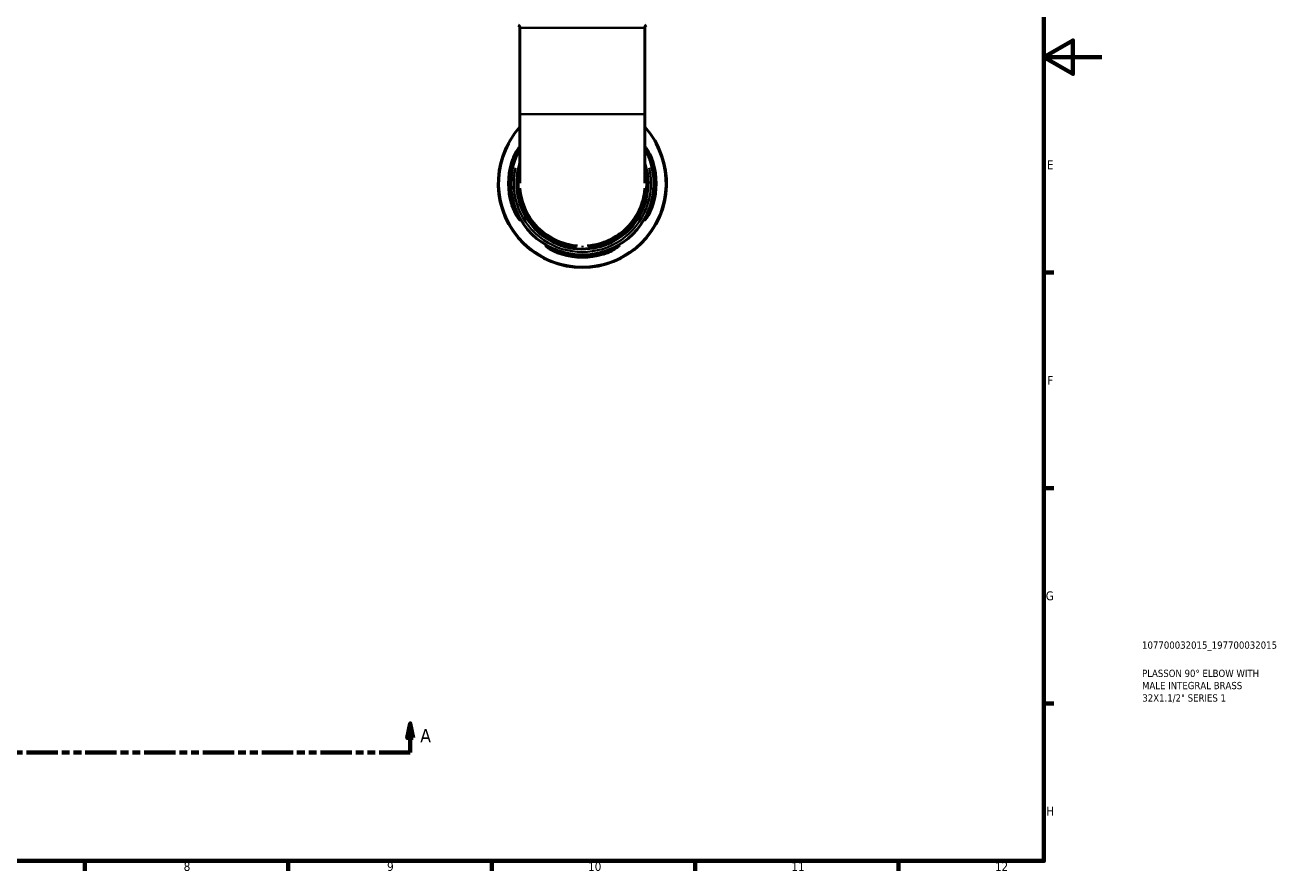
# Model space of a CAD drawing. Header units: millimetres. Extents: x 0 to 902, y -211 to 604.
# Tile 4 of 5: x 470 to 902, y 17 to 308. Entities that reach past the tile are written whole.
import ezdxf

# ---------------------------------------------------------------- set-up
doc = ezdxf.new("R2010")
doc.units = ezdxf.units.MM
doc.linetypes.add('DOUBLE_DASH_CHAIN', pattern=[1.2403, 0.6614, -0.0827, 0.1654, -0.0827, 0.1654, -0.0827])
for name, color, linetype, lineweight in [('Border (ANSI)', 7, 'Continuous', 70), ('Section Line (ANSI)', 7, 'DOUBLE_DASH_CHAIN', 70), ('Title (ISO)', 7, 'Continuous', 50), ('Visible (ANSI)', 7, 'Continuous', 50), ('Visible Narrow (ANSI)', 7, 'Continuous', 35)]:
    doc.layers.add(name, color=color, linetype=linetype, lineweight=lineweight)
doc.styles.add('Label Text (ANSI)', font='tahoma.ttf')
doc.styles.add('Note Text (ANSI)', font='tahoma.ttf')
doc.styles.add('Note Text (ISO)', font='tahoma.ttf')

# ---------------------------------------------------------------- blocks, each defined once
blk = doc.blocks.new('Borders Default Border')
at = {"layer": 'Border (ANSI)'}
for p, q in [((821, 222.75), (824.45, 222.75)), ((821, 148.5), (824.45, 148.5)), ((821, 74.25), (824.45, 74.25)), ((490.58, 20), (490.58, 16.55)), ((560.67, 20), (560.67, 16.55)), ((630.75, 20), (630.75, 16.55)), ((700.83, 20), (700.83, 16.55)), ((770.92, 20), (770.92, 16.55))]:
    blk.add_line(p, q, dxfattribs=at)
at = {"layer": 'Border (ANSI)', "flags": 128}
for points in [[(20, 20), (20, 574), (821, 574), (821, 20), (20, 20)], [(841, 297), (821, 297), (831, 302.77), (831, 291.23), (821, 297)]]:
    blk.add_lwpolyline(points, dxfattribs=at)
at = {"layer": 'Border (ANSI)', "attachment_point": 7, "style": 'Note Text (ANSI)'}
for s, insert, char_height in [('E', (822.05, 258.35), 3.05), ('F', (822.14, 184.1), 3.05), ('G', (821.66, 109.79), 3.05), ('H', (821.81, 35.6), 3.05), ('8', (524.63, 16.48), 3.05), ('9', (594.7, 16.49), 3.05), ('10', (663.96, 16.49), 3.048), ('11', (734.04, 16.55), 3.048), ('12', (804.13, 16.55), 3.048)]:
    blk.add_mtext(s, dxfattribs=dict(at, insert=insert, char_height=char_height))
blk = doc.blocks.new('Title Blocks ISO')
at = {"layer": 'Title (ISO)', "color": 232, "true_color": 0xca0064, "style": 'Note Text (ISO)'}
for tag, p in [('PART_NUMBER_001', (33.84, 73.13)), ('DESCRIPTION_001', (33.84, 63.4)), ('DESCRIPTION_002', (33.84, 59.19)), ('DESCRIPTION_003', (33.93, 54.91))]:
    blk.add_attdef(tag, p, '', height=2.5, dxfattribs=at)
blk = doc.blocks.new('2dTransSection0')
at = {"layer": 'Section Line (ANSI)', "linetype": 'Continuous'}
for p, q in [((308.44, 67.4), (307.44, 62.4)), ((308.44, 62.4), (308.44, 67.4)), ((309.44, 62.4), (308.44, 67.4)), ((602.67, 67.4), (601.67, 62.4)), ((602.67, 62.4), (602.67, 67.4)), ((603.67, 62.4), (602.67, 67.4)), ((307.44, 62.4), (309.44, 62.4)), ((308.44, 57.4), (308.44, 62.4)), ((601.67, 62.4), (603.67, 62.4)), ((602.67, 57.4), (602.67, 62.4)), ((308.44, 57.4), (319.1, 57.4)), ((592.01, 57.4), (602.67, 57.4))]:
    blk.add_line(p, q, dxfattribs=at)
at = {"layer": 'Section Line (ANSI)', "linetype": 'DOUBLE_DASH_CHAIN', "ltscale": 16.330755}
blk.add_line((308.44, 57.4), (602.67, 57.4), dxfattribs=at)
at = {"layer": 'Section Line (ANSI)', "linetype": 'Continuous', "flags": 128}
for points in [[(309.44, 62.4), (308.44, 67.4), (307.44, 62.4), (309.44, 62.4)], [(603.67, 62.4), (602.67, 67.4), (601.67, 62.4), (603.67, 62.4)]]:
    blk.add_lwpolyline(points, dxfattribs=at)
at = {"layer": 'Section Line (ANSI)'}
for points in [[(309.44, 62.4), (308.44, 67.4), (307.44, 62.4), (309.44, 62.4)], [(603.67, 62.4), (602.67, 67.4), (601.67, 62.4), (603.67, 62.4)]]:
    blk.add_solid(points, dxfattribs=at)
at = {"layer": 'Section Line (ANSI)', "char_height": 4.57, "attachment_point": 7, "style": 'Label Text (ANSI)'}
for insert in [(301.08, 60.9), (606.14, 60.9)]:
    blk.add_mtext('A', dxfattribs=dict(at, insert=insert))

msp = doc.modelspace()

# ---------------------------------------------------------------- linework, layer by layer
at = {"layer": 'Visible (ANSI)'}
for p, q in [((640.488, 307.062), (640.488, 277.366)), ((683.511, 307.062), (683.511, 277.366)), ((640.488, 277.366), (640.488, 253.527)), ((683.511, 253.527), (683.511, 277.366))]:
    msp.add_line(p, q, dxfattribs=at)
for centre, radius, start, end in [((639.328, 307.062), 1.16, 0, 60), ((684.671, 307.062), 1.16, 120, 180), ((661.999, 253.491), 29, 137.88247, 42.11753), ((661.999, 253.491), 24.65, 150.77057, 29.22943), ((661.999, 253.491), 25.42, 163.92172, 196.07828), ((661.999, 253.491), 24.653, 163.40712, 196.59288), ((661.999, 253.491), 24.653, 343.40712, 16.59288), ((661.999, 253.491), 25.42, 343.92172, 16.07828), ((661.999, 253.491), 24.653, 253.40712, 286.59288), ((661.999, 253.491), 25.42, 253.92172, 286.07828)]:
    msp.add_arc(centre, radius, start, end, dxfattribs=at)
for points, knots in [([(637.574, 260.531), (637.642, 260.766), (637.715, 261), (638.001, 261.85), (638.241, 262.441), (638.818, 263.671), (639.163, 264.281), (639.782, 265.244), (640.059, 265.613), (640.355, 265.951), (640.43, 266.028), (640.488, 266.075)], [-1.97684595, -1.97684595, -1.97684595, -1.97684595, -1.90316413, -1.90316413, -1.70592395, -1.70592395, -1.45764775, -1.45764775, -1.22455826, -1.22455826, -1.12137761, -1.12137761, -1.12137761, -1.12137761]), ([(640.488, 265.721), (640.421, 265.568), (640.33, 265.377), (640.021, 264.733), (639.765, 264.203), (639.223, 262.961), (638.936, 262.241), (638.57, 261.169), (638.468, 260.851), (638.373, 260.531)], [-0.82266385, -0.82266385, -0.82266385, -0.82266385, -0.69817461, -0.69817461, -0.46726084, -0.46726084, -0.22356252, -0.22356252, -0.12305781, -0.12305781, -0.12305781, -0.12305781]), ([(683.511, 266.075), (683.532, 266.057), (683.557, 266.035), (683.729, 265.867), (683.942, 265.609), (684.496, 264.831), (684.85, 264.265), (685.512, 262.997), (685.822, 262.307), (686.211, 261.23), (686.323, 260.882), (686.425, 260.531)], [-0.95859392, -0.95859392, -0.95859392, -0.95859392, -0.91940528, -0.91940528, -0.71024334, -0.71024334, -0.45233471, -0.45233471, -0.21375265, -0.21375265, -0.10363871, -0.10363871, -0.10363871, -0.10363871]), ([(685.625, 260.531), (685.562, 260.742), (685.497, 260.952), (685.217, 261.808), (684.984, 262.432), (684.487, 263.642), (684.223, 264.216), (683.792, 265.122), (683.62, 265.473), (683.511, 265.721)], [-1.9564638, -1.9564638, -1.9564638, -1.9564638, -1.89033897, -1.89033897, -1.68500606, -1.68500606, -1.45892444, -1.45892444, -1.2573294, -1.2573294, -1.2573294, -1.2573294]), ([(640.488, 260.486), (640.421, 260.282), (640.358, 260.076), (639.301, 256.481), (639.114, 252.858), (640.469, 245.516), (642.214, 241.843), (647.061, 236.138), (650.009, 233.985), (656.827, 231.139), (660.746, 230.583), (668.061, 231.415), (671.467, 232.648), (677.46, 236.583), (680.009, 239.329), (683.527, 245.667), (684.507, 249.243), (684.684, 255.431), (684.307, 258.027), (683.509, 260.486)], [-6.5975635, -6.5975635, -6.5975635, -6.5975635, -6.569067, -6.569067, -6.1006135, -6.1006135, -5.5788907, -5.5788907, -5.1077679, -5.1077679, -4.5990781, -4.5990781, -4.1313609, -4.1313609, -3.6483144, -3.6483144, -3.1700764, -3.1700764, -2.8272274, -2.8272274, -2.8272274, -2.8272274]), ([(638.373, 246.451), (638.436, 246.241), (638.502, 246.031), (638.781, 245.175), (639.014, 244.55), (639.512, 243.34), (639.776, 242.767), (640.212, 241.849), (640.388, 241.491), (640.584, 241.042), (640.625, 240.916), (640.598, 240.825), (640.529, 240.861), (640.27, 241.116), (640.056, 241.374), (639.503, 242.151), (639.148, 242.717), (638.486, 243.985), (638.177, 244.676), (637.788, 245.753), (637.675, 246.101), (637.574, 246.451)], [-1.9564638, -1.9564638, -1.9564638, -1.9564638, -1.890339, -1.890339, -1.6850061, -1.6850061, -1.4589244, -1.4589244, -1.2518906, -1.2518906, -1.0857552, -1.0857552, -0.9194053, -0.9194053, -0.7102433, -0.7102433, -0.4523347, -0.4523347, -0.2137527, -0.2137527, -0.1036387, -0.1036387, -0.1036387, -0.1036387]), ([(686.425, 246.451), (686.357, 246.216), (686.284, 245.983), (685.998, 245.133), (685.757, 244.541), (685.18, 243.311), (684.835, 242.702), (684.217, 241.739), (683.939, 241.37), (683.58, 240.958), (683.469, 240.86), (683.37, 240.845), (683.374, 240.914), (683.488, 241.226), (683.613, 241.489), (683.978, 242.25), (684.233, 242.78), (684.775, 244.022), (685.063, 244.742), (685.428, 245.814), (685.53, 246.132), (685.625, 246.451)], [-1.976846, -1.976846, -1.976846, -1.976846, -1.9031641, -1.9031641, -1.705924, -1.705924, -1.4576478, -1.4576478, -1.2245583, -1.2245583, -1.0486206, -1.0486206, -0.8868322, -0.8868322, -0.6981746, -0.6981746, -0.4672608, -0.4672608, -0.2235625, -0.2235625, -0.1230578, -0.1230578, -0.1230578, -0.1230578]), ([(654.959, 229.066), (654.724, 229.134), (654.491, 229.207), (653.641, 229.493), (653.049, 229.733), (651.819, 230.31), (651.21, 230.655), (650.247, 231.274), (649.878, 231.551), (649.466, 231.911), (649.368, 232.022), (649.352, 232.12), (649.422, 232.116), (649.733, 232.002), (649.997, 231.877), (650.758, 231.513), (651.288, 231.257), (652.53, 230.715), (653.25, 230.428), (654.322, 230.062), (654.64, 229.961), (654.959, 229.865)], [-1.976846, -1.976846, -1.976846, -1.976846, -1.9031641, -1.9031641, -1.705924, -1.705924, -1.4576478, -1.4576478, -1.2245583, -1.2245583, -1.0486206, -1.0486206, -0.8868322, -0.8868322, -0.6981746, -0.6981746, -0.4672608, -0.4672608, -0.2235625, -0.2235625, -0.1230578, -0.1230578, -0.1230578, -0.1230578]), ([(669.039, 229.865), (669.25, 229.928), (669.46, 229.994), (670.316, 230.273), (670.94, 230.506), (672.15, 231.004), (672.724, 231.268), (673.642, 231.704), (673.999, 231.88), (674.449, 232.076), (674.575, 232.117), (674.666, 232.09), (674.629, 232.021), (674.375, 231.762), (674.117, 231.548), (673.339, 230.995), (672.773, 230.64), (671.505, 229.978), (670.815, 229.669), (669.737, 229.28), (669.39, 229.167), (669.039, 229.066)], [-1.9564638, -1.9564638, -1.9564638, -1.9564638, -1.890339, -1.890339, -1.6850061, -1.6850061, -1.4589244, -1.4589244, -1.2518906, -1.2518906, -1.0857552, -1.0857552, -0.9194053, -0.9194053, -0.7102433, -0.7102433, -0.4523347, -0.4523347, -0.2137527, -0.2137527, -0.1036387, -0.1036387, -0.1036387, -0.1036387])]:
    msp.add_open_spline(points, degree=3, knots=knots, dxfattribs=at)
at = {"layer": 'Visible Narrow (ANSI)'}
for p, q in [((683.246, 307.062), (640.753, 307.062)), ((640.753, 277.366), (683.246, 277.366)), ((637.614, 260.531), (638.333, 260.531)), ((685.665, 260.531), (686.385, 260.531)), ((638.333, 246.451), (637.614, 246.451)), ((686.385, 246.451), (685.665, 246.451)), ((654.959, 229.106), (654.959, 229.825)), ((669.039, 229.825), (669.039, 229.106))]:
    msp.add_line(p, q, dxfattribs=at)
for radius, start, end in [(28.742, 151.60864, 28.39136), (23.635, 166.97324, 13.02676)]:
    msp.add_arc((661.999, 253.491), radius, start, end, dxfattribs=at)
msp.add_ellipse((661.996, 230.839), major_axis=(0, 1.16), ratio=0.00001, start_param=5.3401419, end_param=6.2836681, dxfattribs=at)
for points, knots in [([(640.137, 256.474), (639.959, 255.158), (639.897, 253.827), (640.085, 249.658), (640.791, 246.777), (643.201, 241.602), (644.945, 239.213), (649.133, 235.35), (651.652, 233.805), (656.143, 232.138), (658.077, 231.702), (660.023, 231.525)], [10.3673137, 10.3673137, 10.3673137, 10.3673137, 10.7728125, 10.7728125, 11.6536417, 11.6536417, 12.5318671, 12.5318671, 13.4092247, 13.4092247, 14.0077181, 14.0077181, 14.0077181, 14.0077181]), ([(663.97, 231.523), (664.74, 231.592), (665.508, 231.702), (668.524, 232.297), (670.687, 233.088), (673.573, 234.688), (674.42, 235.236), (676.029, 236.441), (676.79, 237.097), (678.411, 238.697), (679.251, 239.684), (681.162, 242.38), (682.093, 244.169), (683.179, 247.198), (683.497, 248.383), (684.119, 251.833), (684.174, 254.118), (683.873, 256.412), (683.869, 256.444), (683.865, 256.475)], [14.4122206, 14.4122206, 14.4122206, 14.4122206, 14.6488181, 14.6488181, 15.3503995, 15.3503995, 15.6573679, 15.6573679, 15.964331, 15.964331, 16.3589705, 16.3589705, 16.972868, 16.972868, 17.3458465, 17.3458465, 18.0432628, 18.0432628, 18.0528597, 18.0528597, 18.0528597, 18.0528597]), ([(660.313, 232.066), (658.336, 232.223), (656.367, 232.655), (651.916, 234.307), (649.461, 235.813), (645.379, 239.577), (643.678, 241.905), (641.426, 246.738), (640.756, 249.292), (640.554, 251.846)], [-14.0329077, -14.0329077, -14.0329077, -14.0329077, -13.4092247, -13.4092247, -12.5318671, -12.5318671, -11.6536417, -11.6536417, -10.845916, -10.845916, -10.845916, -10.845916]), ([(683.445, 251.842), (683.388, 251.121), (683.295, 250.401), (682.953, 248.513), (682.643, 247.358), (681.583, 244.406), (680.675, 242.663), (678.812, 240.036), (677.993, 239.074), (676.414, 237.515), (675.672, 236.876), (674.104, 235.702), (673.278, 235.168), (670.466, 233.609), (668.358, 232.838), (665.339, 232.243), (664.51, 232.129), (663.679, 232.064)], [-17.5737112, -17.5737112, -17.5737112, -17.5737112, -17.3458465, -17.3458465, -16.972868, -16.972868, -16.3589705, -16.3589705, -15.964331, -15.964331, -15.6573679, -15.6573679, -15.3503995, -15.3503995, -14.6488181, -14.6488181, -14.3870022, -14.3870022, -14.3870022, -14.3870022])]:
    msp.add_open_spline(points, degree=3, knots=knots, dxfattribs=at)

# ---------------------------------------------------------------- block references
msp.add_blockref('Borders Default Border', (0, 0))
msp.add_blockref('Title Blocks ISO', (821, 20)).add_auto_attribs({'PART_NUMBER_001': '107700032015_197700032015', 'DESCRIPTION_001': 'PLASSON 90° ELBOW WITH', 'DESCRIPTION_002': 'MALE INTEGRAL BRASS', 'DESCRIPTION_003': '32X1.1/2" SERIES 1'})
at = {"layer": 'Section Line (ANSI)'}
msp.add_blockref('2dTransSection0', (0, 0), dxfattribs=at)

doc.saveas('drawing.dxf')
